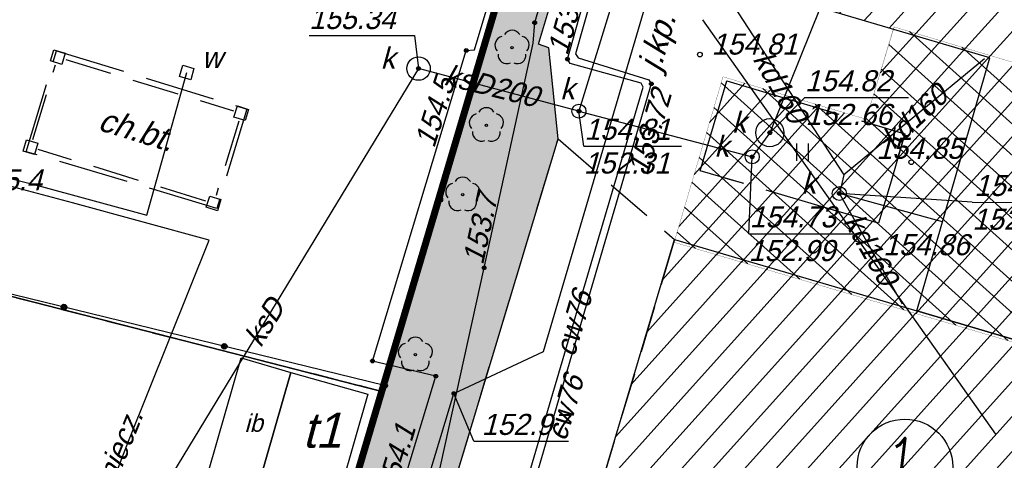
# Model space of a CAD drawing. Extents: x 88043 to 202646, y -79156 to -1177.
# Tile 9 of 54: x 150341 to 154545, y -35795 to -33913. Entities that reach past the tile are written whole.
import ezdxf

# ---------------------------------------------------------------- set-up
doc = ezdxf.new("R2010")
doc.units = ezdxf.units.DM
doc.header["$MEASUREMENT"] = 0
for name, pattern in [('4001', [0]), ('4002', [2, 1, -1]), ('4003', [3, 2, -1]), ('4004', [4, 3, -1]), ('DASHED2', [0.375, 0.25, -0.125]), ('HIDDEN2', [4.7625, 3.175, -1.5875])]:
    doc.linetypes.add(name, pattern=pattern)
doc.layers.get('0').update_dxf_attribs({"color": 11})
for name, color, linetype in [('1343_slup_wiaty', 7, 'Continuous'), ('Budynki', 1, 'Continuous'), ('DROGI', 6, 'Continuous'), ('Dzialki', 7, 'Continuous'), ('HATCH', 8, 'Continuous'), ('Ogrodzenia', 9, 'Continuous'), ('OPIS PROJ', 2, 'Continuous'), ('Roslinnosc', 3, 'Continuous'), ('Rzezba', 8, 'Continuous'), ('sc-proj', 4, 'Continuous'), ('Uz_CO', 6, 'Continuous'), ('Uz_Energia', 1, 'Continuous'), ('Uz_Gaz', 54, 'Continuous'), ('Uz_Kanalizacja', 9, 'Continuous'), ('Uz_Woda', 9, 'Continuous'), ('UZYTKI', 7, 'Continuous')]:
    doc.layers.add(name, color=color, linetype=linetype)
doc.layers.add('area', color=6, linetype='Continuous', plot=False)
doc.layers.add('ZIELEN', color=82, linetype='Continuous', lineweight=0)
doc.styles.add('romans', font='romans.shx', dxfattribs={"width": 0.8})

# ---------------------------------------------------------------- blocks, each defined once
blk = doc.blocks.new('1811')
at = {"layer": 'Rzezba', "color": 8, "linetype": 'Continuous'}
blk.add_circle((0, 0), 0.2, dxfattribs=at)
blk = doc.blocks.new('1281')
at = {"layer": 'Ogrodzenia', "color": 174, "linetype": 'Continuous'}
for radius in [0.24, 0.16, 0.08]:
    blk.add_circle((0, 0), radius, dxfattribs=at)
blk = doc.blocks.new('1422')
at = {"layer": 'Roslinnosc', "color": 3, "linetype": 'Continuous'}
blk.add_circle((0, 0), 0.1, dxfattribs=at)
for centre, start, end in [((-0.71, 0.23), -257.5, -138.25), ((0, 0.75), 30.19, -210.23), ((0.71, 0.23), -41.7, 77.49), ((-0.44, -0.61), -185.67, -66.55), ((0.44, -0.61), -113.76, 5.74)]:
    blk.add_arc(centre, 0.75, start, end, dxfattribs=at)
blk = doc.blocks.new('1716')
at = {"layer": 'Uz_Woda', "color": 4, "linetype": 'Continuous'}
for radius in [0.16, 0.08]:
    blk.add_circle((0, 0), radius, dxfattribs=at)
blk = doc.blocks.new('1766')
at = {"layer": 'Uz_Energia', "color": 1, "linetype": 'Continuous'}
for radius in [0.16, 0.08]:
    blk.add_circle((0, 0), radius, dxfattribs=at)
blk = doc.blocks.new('1736')
at = {"layer": 'Uz_CO', "color": 6, "linetype": 'Continuous'}
for radius in [0.16, 0.08]:
    blk.add_circle((0, 0), radius, dxfattribs=at)
blk = doc.blocks.new('1722')
at = {"layer": 'Uz_Kanalizacja', "color": 9, "linetype": 'Continuous'}
blk.add_circle((0, 0), 0.6, dxfattribs=at)
blk = doc.blocks.new('1746')
at = {"layer": 'Uz_Gaz', "color": 54, "linetype": 'Continuous'}
for radius in [0.16, 0.08]:
    blk.add_circle((0, 0), radius, dxfattribs=at)
blk = doc.blocks.new('1726')
at = {"layer": 'Uz_Kanalizacja', "color": 9, "linetype": 'Continuous'}
for radius in [0.16, 0.08]:
    blk.add_circle((0, 0), radius, dxfattribs=at)
blk = doc.blocks.new('1450')
at = {"layer": 'Roslinnosc', "color": 3, "linetype": 'Continuous'}
for p, q in [((-0.5, -0.75), (-0.5, 0.75)), ((0.5, -0.75), (0.5, 0.75))]:
    blk.add_line(p, q, dxfattribs=at)
blk = doc.blocks.new('1343')
at = {"layer": '1343_slup_wiaty', "color": 7, "linetype": 'Continuous'}
for p, q in [((-0.5, 0.5), (0.5, 0.5)), ((-0.5, -0.5), (-0.5, 0.5)), ((0.5, 0.5), (0.5, -0.5)), ((0.5, -0.5), (-0.5, -0.5))]:
    blk.add_line(p, q, dxfattribs=at)
blk = doc.blocks.new('mroczocza')
at = {"color": 6}
blk.add_line((17.559, 4.57), (5.05, 22.26), dxfattribs=at)
at = {"layer": 'Budynki', "color": 7, "linetype": '4003'}
for p, q in [((-23.558, 17.155), (-22.592, 20.335)), ((-22.155, 20.567), (-14.995, 18.373)), ((-14.763, 17.935), (-15.737, 14.755)), ((-16.175, 14.523), (-23.325, 16.717))]:
    blk.add_line(p, q, dxfattribs=at)
at = {"layer": 'Budynki', "color": 7, "linetype": '4001'}
for points in [[(17.308, 20.639, 0), (7.654, 23.493, 0), (5.5, 24.13, 0), (9.4, 37.12, 0), (18.353, 34.461, 0), (27.312, 31.81, 0), (27.67, 33, 0), (30.31, 32.14, 0), (29.97, 31.01, 0), (32.629, 30.185, 0), (34.32, 29.68, 0), (30.52, 16.75, 0), (25.08, 18.3, 0), (23.092, 11.366, 0), (21.99, 7.52, 0), (14.19, 9.83, 0), (17.308, 20.639, 0)], [(21.99, 7.52, 0), (55.98, -2.54, 0), (66.255, -5.594, 0), (81.545, -10.132, 0), (82.255, -7.768, 0), (88.68, -9.65, 0), (89.675, -9.941, 0), (90.575, -10.205, 0), (92.64, -10.81, 0), (88.15, -26.08, 0), (17.84, -5.27, 0), (10.33, -3.07, 0), (0, 0, 0), (3.84, 12.88, 0), (14.19, 9.83, 0), (21.99, 7.52, 0)], [(-14.26, 1.21, 0), (-16.39, 1.83, 0), (-14.67, 7.82, 0), (-12.54, 7.2, 0), (-14.26, 1.21, 0)], [(-9.26, 6.27, 0), (-10.98, 0.27, 0), (-14.26, 1.21, 0), (-12.54, 7.2, 0), (-9.26, 6.27, 0)]]:
    blk.add_polyline3d(points, dxfattribs=at)
at = {"layer": 'DROGI', "color": 8, "linetype": '4001'}
for p, q in [((-1.97, 21.22, 154.921), (2.08, 34.65, 154.921)), ((-1.53, 21.07, 154.901), (-1.97, 21.22, 154.921)), ((-1.13, 17.18, 154.811), (-1.53, 21.07, 154.901)), ((-12.44, -20.33, 154.721), (-1.13, 17.18, 154.811))]:
    blk.add_line(p, q, dxfattribs=at)
at = {"layer": 'DROGI', "color": 8, "linetype": '4004'}
for p, q in [((-23.84, 16.63), (-22.55, 20.94)), ((-22.55, 20.94), (-14.42, 18.45)), ((-14.42, 18.45), (-15.7, 14.21)), ((-15.7, 14.21), (-23.84, 16.63))]:
    blk.add_line(p, q, dxfattribs=at)
at = {"layer": 'DROGI', "color": 8, "linetype": '4003'}
for p, q in [((4.94, 15.81, 154.771), (6.07, 19.65, 154.791)), ((6.07, 19.65, 154.791), (13.68, 17.39, 154.831)), ((13.68, 17.39, 154.831), (12.55, 13.57, 154.831)), ((-12.44, -20.33, 154.721), (-1.13, 17.18, 154.811)), ((-1.13, 17.18, 154.811), (3.84, 12.88)), ((12.55, 13.57, 154.831), (4.94, 15.81, 154.771)), ((3.84, 12.88), (0, 0))]:
    blk.add_line(p, q, dxfattribs=at)
at = {"layer": 'Dzialki', "color": 7, "linetype": '4001'}
for p, q in [((-8.66, 6.39), (12.74, 78.6)), ((12.74, 78.6), (-8.66, 6.39)), ((-35.88, 13.37), (-8.66, 6.39)), ((-8.66, 6.39), (-35.88, 13.37)), ((-17.72, -24.17), (-8.66, 6.39)), ((-8.66, 6.39), (-17.72, -24.17))]:
    blk.add_line(p, q, dxfattribs=at)
at = {"layer": 'Ogrodzenia', "color": 184, "linetype": '4001'}
for p, q in [((-3.82, 22.54), (-8.54, 6.64)), ((-8.54, 6.64), (-35.92, 13.35)), ((-10.93, -1.13), (-8.54, 6.64))]:
    blk.add_line(p, q, dxfattribs=at)
at = {"layer": 'Roslinnosc', "color": 104, "linetype": '4002'}
blk.add_polyline3d([(6.07, 19.65, 154.791), (13.68, 17.39, 154.831), (12.55, 13.57, 154.831), (4.94, 15.81, 154.771), (6.07, 19.65, 154.791)], dxfattribs=at)
at = {"layer": 'Uz_CO', "color": 135, "linetype": '4001'}
for p, q in [((-0.73, 20.58, 153.831), (1.44, 28.29)), ((1.65, 27.96), (-0.39, 20.81)), ((-0.39, 20.81), (-0.28, 20.64)), ((-0.28, 20.64), (2.74, 19.7)), ((-0.62, 20.39), (-0.73, 20.58, 153.831)), ((2.42, 19.56), (-0.62, 20.39)), ((-4.543, -4.527), (2.5, 19.39)), ((2.85, 19.53, 153.721), (-4.239, -4.595)), ((2.5, 19.39), (2.42, 19.56)), ((2.74, 19.7), (2.85, 19.53, 153.721))]:
    blk.add_line(p, q, dxfattribs=at)
at = {"layer": 'Uz_Energia', "color": 1, "linetype": '4001'}
for p, q in [((-4.7, 20.98), (-3.58, 24.76)), ((-9.06, 7.69), (-5.05, 20.95)), ((-5.05, 20.95), (-4.7, 20.98)), ((-6.35, 7.04), (-9.06, 7.69)), ((-10.57, -6.91), (-6.35, 7.04))]:
    blk.add_line(p, q, dxfattribs=at)
at = {"layer": 'Uz_Gaz', "color": 54, "linetype": '4001'}
for p, q in [((-2.13, 22.14), (3.87, 42.42)), ((-2.19, 21.27), (-2.13, 22.14)), ((-4.29, 11.672), (-2.19, 21.27)), ((-6.793, 0.305), (-4.29, 11.672))]:
    blk.add_line(p, q, dxfattribs=at)
at = {"layer": 'Uz_Kanalizacja', "color": 14, "linetype": '4001'}
for p, q in [((3.09, 29.22, 154.831), (-0.24, 18.36, 154.811)), ((5.649, 23.97), (11.072, 15.637, 160.714)), ((10.065, 22.78), (7.91, 17.44, 154.821)), ((10.065, 22.78), (7.91, 17.44, 154.821)), ((17.079, 20.597), (11.072, 15.637, 160.714)), ((-7.09, 20.18, 155.341), (-18.885, 0.762)), ((-0.24, 18.36, 154.811), (-7.09, 20.18, 155.341)), ((-0.24, 18.36, 154.811), (7.16, 16.41, 154.731)), ((7.91, 17.44, 154.821), (7.16, 16.41, 154.731)), ((7.91, 17.44, 154.821), (7.16, 16.41, 154.731)), ((11.072, 15.637, 160.714), (10.878, 14.843, 154.768)), ((13.574, 10.111), (10.878, 14.843, 154.768)), ((15.285, 13.627), (10.878, 14.843, 154.768))]:
    blk.add_line(p, q, dxfattribs=at)
at = {"layer": 'Uz_Kanalizacja', "color": 14, "linetype": 'Continuous'}
for p, q in [((-11.76, 21.598), (-7.258, 21.596)), ((-7.258, 21.596), (-7.09, 20.18)), ((9.41, 18.94), (7.91, 17.44)), ((9.41, 18.94), (13.838, 18.938)), ((-0.034, 16.866), (-0.24, 18.36)), ((-0.034, 16.866), (4.141, 16.864)), ((7.008, 13.128), (7.16, 16.41)), ((16.556, 14.467), (10.878, 14.843)), ((16.556, 14.467), (20.89, 14.465)), ((7.008, 13.128), (11.455, 13.126))]:
    blk.add_line(p, q, dxfattribs=at)
for centre, radius in [((-7.09, 20.18), 0.5), ((7.91, 17.44), 0.6)]:
    blk.add_circle(centre, radius, dxfattribs=at)
at = {"layer": 'Uz_Woda', "color": 5, "linetype": '4001'}
for p, q in [((-1.75, 8.1), (8.61, 43.3)), ((-18.698, 13.912), (-16.99, 20.013)), ((-35.39, 18.289), (-23.347, 15.181)), ((-21.862, 14.451), (-34.797, 17.874)), ((-23.347, 15.181), (-18.698, 13.912)), ((-16.03, 12.85), (-21.862, 14.451)), ((-19.47, 4.268), (-16.03, 12.85)), ((-5.58, 6.3), (-1.75, 8.1)), ((-12.46, -16.47), (-5.58, 6.3)), ((-21.513, -1.055), (-19.47, 4.268))]:
    blk.add_line(p, q, dxfattribs=at)
at = {"layer": 'Uz_Woda', "color": 5, "linetype": 'Continuous'}
for q in [(-5.58, 6.3), (-0.692, 4.262)]:
    blk.add_line((-4.727, 4.264), q, dxfattribs=at)
blk.add_lwpolyline([(-16.819, 19.704), (-17.299, 19.842), (-17.161, 20.322), (-16.681, 20.184), (-16.819, 19.704)], dxfattribs=at)
at = {"layer": 'UZYTKI', "color": 184, "linetype": '4002'}
for points in [[(114.23, 77.83, 0), (103.51, 16.11, 0), (107.9, 15, 0), (96, -33.96, 0), (82.74, -35.68, 0), (7.04, -20.99, 0), (-2.8, -23.22, 0), (-5.03, -23.58, 0), (-12.61, -21.82, 0), (-17.72, -24.17, 0), (-8.66, 6.39, 0), (-35.88, 13.37, 0)], [(-18.27, -26.61, 0), (-44.22, -20.78, 0), (-44.6, -20.69, 0), (-35.88, 13.37, 0), (-8.66, 6.39, 0), (-17.72, -24.17, 0), (-18.27, -26.61, 0)]]:
    blk.add_polyline3d(points, dxfattribs=at)
at = {"layer": 'Budynki', "color": 7, "xscale": 0.5, "yscale": 0.5, "zscale": 0.5}
for p, rotation in [((-22.49, 20.67), 252.958996), ((-14.66, 18.27), 162.960038), ((-23.66, 16.82), 343.0961779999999), ((-15.84, 14.42), 72.938469)]:
    blk.add_blockref('1343', p, dxfattribs=dict(at, rotation=rotation))
at = {"layer": 'Ogrodzenia', "color": 184, "xscale": 0.5, "yscale": 0.5, "zscale": 0.5}
for p in [(-6.18, 14.59), (-22.23, 9.995), (-15.385, 8.317), (-8.54, 6.64), (-8.54, 6.64), (-8.54, 6.64)]:
    blk.add_blockref('1281', p, dxfattribs=at)
at = {"layer": 'Roslinnosc', "color": 104, "xscale": 0.5, "yscale": 0.5, "zscale": 0.5}
for name, p in [('1422', (-3.096, 21.067)), ('1422', (-4.193, 17.759)), ('1450', (9.31, 16.61)), ('1450', (9.31, 16.61)), ('1422', (-5.202, 14.793)), ('1422', (-7.225, 7.959))]:
    blk.add_blockref(name, p, dxfattribs=at)
at = {"layer": 'Rzezba', "color": 8, "xscale": 0.5, "yscale": 0.5, "zscale": 0.5}
for p in [(4.924, 20.776, 154.808), (13.95, 16.18, 154.854), (12.249, 12.207, 154.857)]:
    blk.add_blockref('1811', p, dxfattribs=at)
at = {"layer": 'Uz_CO', "color": 135, "xscale": 0.5, "yscale": 0.5, "zscale": 0.5}
for p in [(-0.73, 20.58, 153.831), (2.85, 19.53, 153.721)]:
    blk.add_blockref('1736', p, dxfattribs=at)
at = {"layer": 'Uz_Energia', "color": 1, "xscale": 0.5, "yscale": 0.5, "zscale": 0.5}
for p in [(-5.05, 20.95), (-9.06, 7.69), (-6.35, 7.04)]:
    blk.add_blockref('1766', p, dxfattribs=at)
at = {"layer": 'Uz_Gaz', "color": 54, "xscale": 0.5, "yscale": 0.5, "zscale": 0.5}
for p in [(-2.13, 22.14), (-4.29, 11.672)]:
    blk.add_blockref('1746', p, dxfattribs=at)
at = {"layer": 'Uz_Kanalizacja', "color": 14, "xscale": 0.5, "yscale": 0.5, "zscale": 0.5}
for name, p in [('1726', (-7.09, 20.18, 155.341)), ('1722', (-0.24, 18.36, 154.811)), ('1726', (-0.24, 18.36, 154.811)), ('1726', (7.91, 17.44, 154.821)), ('1722', (7.16, 16.41, 154.731)), ('1726', (7.16, 16.41, 154.731)), ('1722', (10.878, 14.843, 154.768)), ('1726', (10.878, 14.843, 154.768))]:
    blk.add_blockref(name, p, dxfattribs=at)
at = {"layer": 'Uz_Woda', "color": 5, "xscale": 0.5, "yscale": 0.5, "zscale": 0.5}
blk.add_blockref('1716', (-5.58, 6.3), dxfattribs=at)
at = {"layer": 'Budynki', "color": 7, "oblique": 15}
blk.add_text('ib', height=0.75, dxfattribs=at).set_placement((-14.523, 4.665))
blk.add_text('t1', height=1.5, rotation=359.97, dxfattribs=at).set_placement((-12.052, 3.986))
at = {"layer": 'DROGI', "color": 8, "oblique": 15}
for s, rotation, p in [('j.kp.', 73.5212, (3.221, 20.013)), ('ch.bt.', 342.9716, (-20.833, 17.574))]:
    blk.add_text(s, height=1, rotation=rotation, dxfattribs=at).set_placement(p)
at = {"layer": 'Rzezba', "color": 8, "oblique": 15}
for s, p in [('154.81', (5.424, 20.776)), ('154.85', (12.461, 16.324)), ('155.4', (-26.18, 14.98)), ('154.86', (12.749, 12.207))]:
    blk.add_text(s, height=0.9, dxfattribs=at).set_placement(p)
at = {"layer": 'Uz_CO', "color": 135, "oblique": 15}
for s, rotation, p in [('153.83', 74.5214, (-0.737, 20.701)), ('153.72', 73.426, (2.686, 15.564)), ('cw76', 73.5915, (-0.438, 7.82)), ('cw76', 73.6249, (-0.802, 4.222))]:
    blk.add_text(s, height=0.9, rotation=rotation, dxfattribs=at).set_placement(p)
at = {"layer": 'Uz_Energia', "color": 1, "oblique": 15}
for s, rotation, p in [('154.5', 72.4287, (-6.424, 16.746)), ('154.1', 73.2288, (-8.065, 1.933))]:
    blk.add_text(s, height=0.9, rotation=rotation, dxfattribs=at).set_placement(p)
at = {"layer": 'Uz_Gaz', "color": 54, "oblique": 15}
blk.add_text('153.7', height=0.9, rotation=77.7529, dxfattribs=at).set_placement((-4.338, 11.762))
at = {"layer": 'Uz_Kanalizacja', "color": 14, "oblique": 15}
for s, rotation, p in [('155.34', 359.97, (-11.76, 21.868)), ('k', 359.97, (-8.705, 20.18)), ('kd160', 299.8091, (7.162, 20.593)), ('ksD200', 345.9638, (-6.052, 19.5)), ('k', 359.97, (-1.041, 18.872)), ('154.82', 359.97, (9.41, 19.21)), ('kd160', 42.8587, (13.19, 16.682)), ('152.66', 359.97, (9.431, 17.77)), ('k', 359.97, (6.295, 17.44)), ('154.81', 359.97, (-0.009, 17.136)), ('k', 359.97, (5.545, 16.41)), ('152.31', 359.97, (-0.035, 15.696)), ('k', 359.97, (9.263, 14.843)), ('154.77', 359.97, (16.638, 14.737)), ('154.73', 359.97, (7.048, 13.398)), ('kd160', 299.6718, (11.03, 13.667)), ('152.74', 359.97, (16.555, 13.297)), ('152.99', 359.97, (7.007, 11.958)), ('ksD', 58.7244, (-13.829, 8.221))]:
    blk.add_text(s, height=0.9, rotation=rotation, dxfattribs=at).set_placement(p)
at = {"layer": 'Uz_Woda', "color": 5, "oblique": 15}
for s, rotation, p in [('w', 359.97, (-16.342, 20.203)), ('wA-niecz.', 67.98, (-20.783, 0.547)), (' 152.97', 359.97, (-4.727, 4.534))]:
    blk.add_text(s, height=0.9, rotation=rotation, dxfattribs=at).set_placement(p)

msp = doc.modelspace()

# ---------------------------------------------------------------- hatches: boundary and pattern name
at = {"layer": 'HATCH', "linetype": 'Continuous', "lineweight": 0}
h = msp.add_hatch(dxfattribs=at)
h.set_pattern_fill('ANSI31', color=256, scale=800, angle=3, style=0)
h.paths.add_polyline_path([(159378.42, -36699.039), (159534.82, -36178.739), (159678.12, -36221.639), (159808.42, -35787.039), (159514.22, -35698.739), (159894.92, -34456.639), (160696.72, -34521.439), (160907.02, -34566.039), (160362.82, -36413.139), (161066.52, -36623.339), (160978.42, -36916.439), (160907.751, -37151.736)], flags=16)
h.paths.add_polyline_path([(153138.311, -34846.971), (152751.877, -36138.604), (154629.328, -36693.128), (160131.52, -38322.539), (161567.92, -38747.639), (162016.92, -37220.639), (161620.938, -37104.576), (161705.92, -36814.639), (161945.912, -36886.637), (162489.92, -35035.639), (162475.723, -35031.427), (162537.92, -34814.639), (162682.107, -34856.006), (162909.919, -34087.642), (161039.72, -33528.939), (161077.92, -33412.639), (160873.32, -33353.439), (161150.92, -32435.639), (160578.92, -32258.639), (160586.92, -32231.639), (158413.52, -31581.039), (158241.151, -32155.868), (157809.52, -32026.439), (157098.227, -34402.928), (157524.591, -34531.726), (157350.92, -35106.639), (158219.886, -35366.629), (158108.42, -35747.939), (158509.82, -35869.239), (158350.926, -36393.617)])
h.paths.add_polyline_path([(154072.034, -33954.033), (154075.134, -33943.885), (155806.119, -34459.641), (156184.92, -33171.639), (156015.82, -33121.139), (155749.92, -33038.639), (155783.92, -32925.639), (155519.92, -32839.639), (155484.66, -32958.799), (153692.92, -32427.639), (153302.92, -33726.639)], flags=17)
h = msp.add_hatch(dxfattribs=at)
h.set_pattern_fill('ANSI37', color=256, scale=800, angle=3, style=0)
h.paths.add_polyline_path([(154075.134, -33943.885), (153954.79, -34337.902), (153344.056, -34156.87), (153135.292, -34863.683), (154948.507, -35398.136), (155066.649, -35008.236), (155599.184, -35163.264), (155810.976, -34461.088)])
at = {"layer": 'ZIELEN', "linetype": 'Continuous', "transparency": 33554483}
h = msp.add_hatch(color=256, dxfattribs=at)
h.paths.add_polyline_path([(161756.539, -31778.097), (162254.92, -31341.639), (162301.92, -31197.639), (162070.92, -30648.639), (161584.92, -30508.639), (161551.686, -30629.487), (161398.436, -30584.279), (161460.446, -30383.419), (161311.789, -30341.001), (161030.92, -31300.639), (160844.587, -31245.714), (160594.92, -32076.639), (161576.42, -32373.539)], flags=17)
h.paths.add_polyline_path([(161477.92, -32540.639), (161202.318, -32456.244), (161019.92, -33044.639), (161290.92, -33131.639)], flags=17)
h.paths.add_polyline_path([(155266.92, -32682.639), (155390.92, -32616.639), (156741.967, -33018.653), (156781.92, -32888.639), (156000.939, -32649.433), (155114.92, -32382.639), (155305.92, -31751.639), (154204.92, -31418.639), (154351.92, -30944.639), (154334.92, -30934.639), (154074.92, -31302.639), (154037.92, -31392.639), (153761.92, -32234.639)], flags=17)
h.paths.add_polyline_path([(160488.92, -35827.639), (160856.92, -34580.639), (159925.92, -34504.639), (159607.114, -35561.686)], flags=17)
h.paths.add_polyline_path([(158098.898, -36275.929), (158127.92, -36179.639), (155037.92, -35234.639), (155003.92, -35358.639)], flags=17)
h.paths.add_polyline_path([(160937.92, -38951.639), (160975.92, -38819.639), (160058.92, -38543.639), (160111.92, -38372.639), (154636.12, -36749.039), (154494.92, -37211.639), (154512.92, -37282.639), (154540.92, -37331.639), (154579.92, -37357.639), (154639.056, -37373.409)])
h.paths.add_polyline_path([(159654.92, -36266.639), (159571.92, -36240.639), (159446.534, -36663.939), (159529.92, -36688.639)], flags=17)
h.paths.add_polyline_path([(162015.92, -36853.639), (162213.897, -36911.716), (161669.02, -38767.939), (162023.42, -38870.089), (161839.92, -38557.639), (162854.92, -35099.639), (162842.92, -35088.639), (162654.734, -35033.709), (162638.92, -35106.639), (162534.92, -35080.639)])
h.paths.add_polyline_path([(162953.92, -34122.439), (162733.92, -34858.639), (163067.92, -34950.639), (163151.92, -34897.639)], flags=17)
h.paths.add_polyline_path([(161630.92, -33584.639), (161614.92, -33643.639), (162933.52, -34042.439), (162915.92, -33973.639)], flags=17)
h.paths.add_polyline_path([(161412.612, -33581.549), (161428.852, -33525.619), (161122.92, -33433.639), (161103.92, -33491.639)], flags=17)
h.paths.add_polyline_path([(155823.568, -34566.964), (155616.508, -35243.197), (156587.92, -35540.639), (157243.212, -33381.537), (156266.92, -33092.639), (155835.92, -34526.639), (155791.722, -34513.717), (155787.641, -34527.482), (155823.572, -34527.482), (155823.572, -34566.964)], flags=17)
h.paths.add_polyline_path([(155219.883, -35054.852), (155598.027, -35162.921), (155219.663, -35050.767), (155199.92, -35115.639)], flags=17)
h.paths.add_polyline_path([(157204.92, -33012.639), (156933.206, -32936.719), (156895.649, -33065.574), (157300.92, -33184.639), (157710.92, -31818.639), (157582.92, -31773.639)], flags=17)
h.paths.add_polyline_path([(153954.79, -34337.902), (154075.134, -33943.885), (155807.618, -34460.088), (155807.784, -34459.53), (154071.879, -33942.89)], flags=17)
h.paths.add_polyline_path([(153135.292, -34863.683), (153344.056, -34156.87), (153134.604, -34863.48)], flags=17)
h.paths.add_polyline_path([(156382.979, -29553.606), (156075.952, -29464.698), (156172.911, -29130.847), (156483.076, -29220.927)], flags=16)
h.paths.add_polyline_path([(155764.92, -30222.639), (155797.225, -30117.733), (156909.261, -30457.521), (157012.072, -30121.863), (156744.012, -30041.526), (157554.366, -27300.904), (161830.863, -28555.874), (161990.92, -28571.639), (162716.92, -28785.639), (163418.901, -28991.057), (163584.92, -29039.639), (163354.92, -29820.639), (163100.516, -30684.506), (163307.92, -30723.639), (163166.92, -31461.639), (163212.92, -31497.639), (163053.92, -32000.639), (162932.92, -32385.639), (162593.92, -32597.639), (162152.92, -32453.639), (161970.575, -32106.983), (161861.92, -32464.639), (161689.284, -32409.633), (161443.92, -33180.639), (161516.92, -33384.639), (163050.833, -33849.232), (163152.496, -34248.96), (164175.92, -28356.639), (156696.92, -26154.639), (155954.92, -28819.639), (154662.117, -28456.694), (154520.92, -28959.639), (153878.92, -28779.639), (150980.92, -38556.639), (150977.55, -38571.589), (151508.92, -38315.639), (151508.92, -38172.639), (152639.92, -34421.639), (152599.92, -34032.639), (152555.92, -34017.639), (153540.92, -30748.639), (153757.92, -30809.639), (153832.22, -30555.839), (153403.756, -30427.695), (153447.754, -30277.427), (153886.32, -30405.839), (154569.92, -29854.639), (154587.12, -29859.936), (154736.72, -29322.139), (154752.92, -29326.639), (154888.298, -28841.133), (155471.52, -29003.739), (155307.92, -29584.639), (154935.92, -29476.639), (154813.02, -29929.539)])
h.paths.add_polyline_path([(154690.221, -37660.788), (154704.323, -37603.729), (154866.338, -37643.815), (154852.086, -37701.333)])
h.paths.add_polyline_path([(158056.927, -35728.641), (158155.92, -35403.639), (157286.92, -35142.639), (157458.92, -34563.639), (157085.92, -34453.639), (156816.92, -35351.639)])
h.paths.add_polyline_path([(154281.577, -37554.268), (154296.868, -37497.516), (154458.01, -37540.977), (154442.56, -37598.185)])
h.paths.add_polyline_path([(157307.981, -30209.026), (157206.92, -30549.639), (157880.92, -30759.639), (157632.92, -31606.639), (157906.92, -31685.639), (158313.92, -31391.639), (159890.92, -31864.639), (160060.92, -31772.639), (160256.92, -31829.639), (160345.92, -32003.639), (160443.92, -32032.639), (160688.043, -31199.831)])
h.paths.add_polyline_path([(155424.979, -38006.063), (155477.322, -37794.535), (154541.92, -37562.639), (154196.92, -37469.639), (154038.92, -37425.639), (153973.92, -37427.639), (153902.92, -37447.639), (153825.92, -37501.639), (153787.92, -37559.639), (153583.92, -38244.639), (153688.273, -38283.534), (161026.92, -39707.639), (162001.919, -39578.952), (162014.92, -39540.639), (162028.92, -39441.639), (162014.42, -39096.139), (161445.42, -38929.639), (161387.62, -39110.839), (161211.92, -39223.639), (159087.559, -38689.558), (157532.12, -38303.94), (157479.997, -38514.582)])

# ---------------------------------------------------------------- linework, layer by layer
at = {"color": 10, "linetype": 'HIDDEN2', "ltscale": 200, "const_width": 30}
msp.add_lwpolyline([(150980.92, -38556.639), (154026.92, -28279.639), (155954.92, -28819.639), (156696.92, -26154.639), (164175.92, -28356.639), (163103.92, -34528.639), (163542.92, -34639.639), (162352.92, -39535.639), (161026.92, -39707.639), (153456.92, -38238.639), (152249.92, -38497.639), (151491.92, -38321.639)], close=True, dxfattribs=at)
at = {"layer": 'OPIS PROJ', "color": 4, "linetype": 'Continuous'}
msp.add_circle((154120.673, -35822.776, 15419), 204.052, dxfattribs=at)
at = {"layer": 'sc-proj', "color": 1, "linetype": 'DASHED2', "ltscale": 500, "const_width": 1}
msp.add_lwpolyline([(154075.134, -33943.885), (153954.79, -34337.902), (153344.056, -34156.87), (153135.292, -34863.683), (154948.507, -35398.136), (155066.649, -35008.236), (155599.184, -35163.264), (155810.976, -34461.088), (154075.134, -33943.885)], dxfattribs=at)

# ---------------------------------------------------------------- block references
at = {"layer": 'area', "xscale": 100, "yscale": 100, "zscale": 100}
msp.add_blockref('mroczocza', (152752.92, -36139.639), dxfattribs=at)

# ---------------------------------------------------------------- texts
at = {"layer": 'OPIS PROJ', "color": 4, "linetype": 'Continuous', "style": 'romans', "width": 0.75}
msp.add_text('1', height=214.102, rotation=353.18125, dxfattribs=at).set_placement((154020.682, -35903.754, 15419))

doc.saveas('drawing.dxf')
